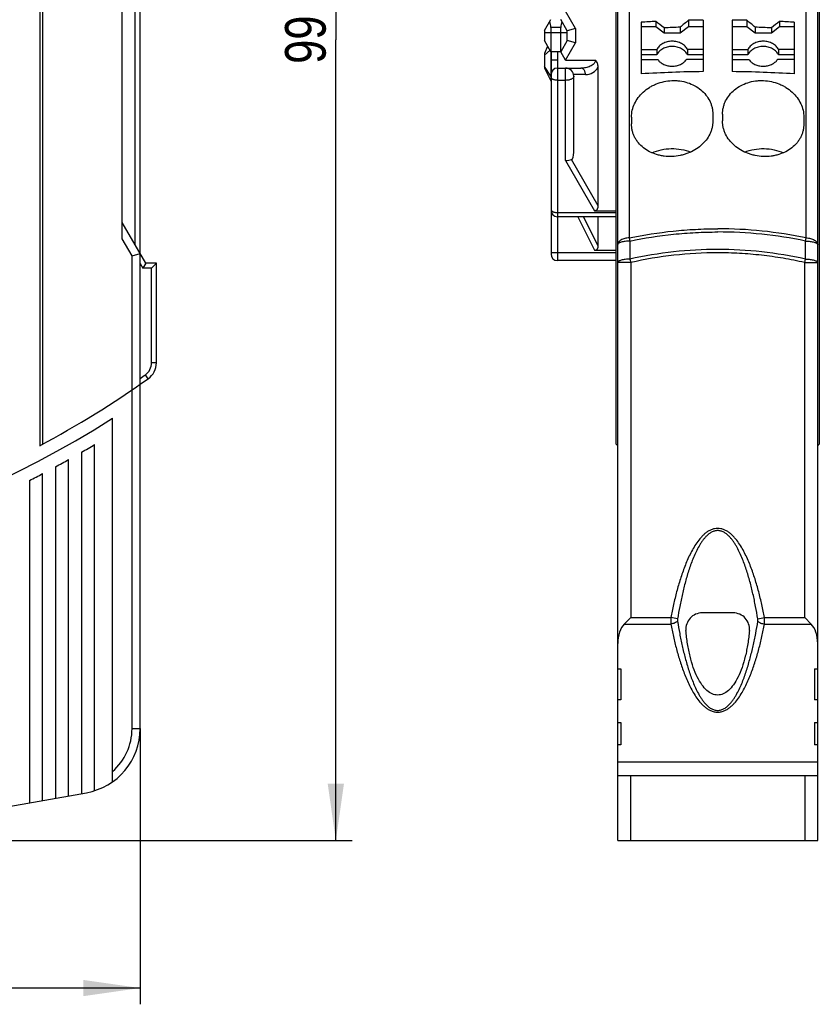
# Model space of a CAD drawing. Header units: millimetres. Extents: x 0 to 420, y 0 to 297.
# Tile 13 of 39: x 114 to 164, y 152 to 213. Entities that reach past the tile are written whole.
import ezdxf

# ---------------------------------------------------------------- set-up
doc = ezdxf.new("R2010")
doc.units = ezdxf.units.MM
doc.header["$LTSCALE"] = 23.1
doc.layers.get('0').update_dxf_attribs({"linetype": 'CONTINUOUS'})
for name, color, linetype in [('T-REX12-TA2-1XX_DXF_DIMENSION', 7, 'CONTINUOUS'), ('T-REX12-TA2-DXF_CONTINUOUS_LINE', 7, 'CONTINUOUS'), ('T-REX12-TXX_DXF_CONTINUOUS_LINE', 7, 'CONTINUOUS')]:
    doc.layers.add(name, color=color, linetype=linetype)
doc.styles.get("Standard").update_dxf_attribs({"font": 'txt', "width": 0.8})
doc.dimstyles.new('DIMSTYLE_1', dxfattribs={"dimtxt": 2.5, "dimasz": 3.5, "dimexe": 1, "dimexo": 0, "dimtad": 1, "dimdec": 3, "dimdsep": 46, "dimtxsty": 'Standard', "dimblk": '_FILLED', "dimblk1": '_FILLED', "dimblk2": '_FILLED', "dimcen": 0.09, "dimclrt": 5, "dimadec": 0, "dimazin": 0, "dimtp": 0.3, "dimtm": 0.3, "dimtfac": 1, "dimtdec": 3, "dimtofl": 0, "dimtmove": 0, "dimatfit": 3, "dimldrblk": '_FILLED', "dimfxl": 1, "dimtolj": 1, "dimarcsym": 0})
doc.dimstyles.new('DIMSTYLE_3', dxfattribs={"dimtxt": 2.5, "dimasz": 3.5, "dimexe": 1, "dimexo": 0, "dimtad": 1, "dimdec": 0, "dimdsep": 46, "dimtxsty": 'Standard', "dimblk": '_FILLED', "dimblk1": '_FILLED', "dimblk2": '_FILLED', "dimcen": 0.09, "dimclrt": 5, "dimadec": 0, "dimazin": 0, "dimtp": 0.3, "dimtm": 0.3, "dimtfac": 1, "dimtdec": 0, "dimtofl": 0, "dimtmove": 0, "dimatfit": 3, "dimldrblk": '_FILLED', "dimfxl": 1, "dimtolj": 1, "dimarcsym": 0})

# ---------------------------------------------------------------- blocks, each defined once
blk = doc.blocks.new('_FILLED')
at = {"color": 0, "linetype": 'ByBlock'}
blk.add_solid([(0, 0), (-1, 0.143), (-1, -0.143)], dxfattribs=at)
blk = doc.blocks.new('*D1')
at = {"layer": 'T-REX12-TA2-1XX_DXF_DIMENSION', "color": 2, "linetype": 'Continuous'}
for p, q in [((121.777, 169.426), (121.777, 152.474)), ((41.777, 162.543), (41.777, 152.474)), ((41.777, 153.474), (81.777, 153.474)), ((121.777, 153.474), (81.777, 153.474))]:
    blk.add_line(p, q, dxfattribs=at)
at = {"layer": 'T-REX12-TA2-1XX_DXF_DIMENSION', "color": 2, "linetype": 'Continuous', "xscale": 3.5, "yscale": 3.5, "zscale": 3.5, "rotation": 180}
blk.add_blockref('_FILLED', (41.777, 153.474), dxfattribs=at)
at = {"layer": 'T-REX12-TA2-1XX_DXF_DIMENSION', "color": 2, "linetype": 'Continuous', "xscale": 3.5, "yscale": 3.5, "zscale": 3.5}
blk.add_blockref('_FILLED', (121.777, 153.474), dxfattribs=at)
at = {"layer": 'T-REX12-TA2-1XX_DXF_DIMENSION', "color": 5, "linetype": 'Continuous', "insert": (81.777, 156.599), "char_height": 2.5, "width": 5.89286, "attachment_point": 2, "line_spacing_factor": 0.9}
blk.add_mtext('80', dxfattribs=at)
blk = doc.blocks.new('*D3')
at = {"layer": 'T-REX12-TA2-1XX_DXF_DIMENSION', "color": 2, "linetype": 'Continuous'}
for p, q in [((121.277, 261.043), (134.812, 261.043)), ((133.812, 261.043), (133.812, 211.793)), ((133.812, 162.543), (133.812, 211.793)), ((101.777, 162.543), (134.812, 162.543))]:
    blk.add_line(p, q, dxfattribs=at)
at = {"layer": 'T-REX12-TA2-1XX_DXF_DIMENSION', "color": 2, "linetype": 'Continuous', "xscale": 3.5, "yscale": 3.5, "zscale": 3.5}
for p, rotation in [((133.812, 261.043), 90), ((133.812, 162.543), 270)]:
    blk.add_blockref('_FILLED', p, dxfattribs=dict(at, rotation=rotation))
at = {"layer": 'T-REX12-TA2-1XX_DXF_DIMENSION', "color": 5, "linetype": 'Continuous', "insert": (130.687, 211.793), "char_height": 2.5, "width": 5.89286, "attachment_point": 2, "rotation": 90, "line_spacing_factor": 0.9}
blk.add_mtext('99', dxfattribs=at)

msp = doc.modelspace()

# ---------------------------------------------------------------- linework, layer by layer
at = {"layer": 'T-REX12-TA2-DXF_CONTINUOUS_LINE', "color": 7, "linetype": 'Continuous'}
for p, q in [((151.144, 162.5435), (151.144, 259.4517)), ((163.444, 162.5435), (163.444, 259.4517)), ((115.6042, 258.0019), (115.6042, 186.8245)), ((115.7774, 257.8728), (115.7774, 186.9176)), ((151.044, 186.9176), (151.044, 257.8728)), ((163.544, 257.8728), (163.544, 186.9176)), ((120.6774, 199.5435), (120.6774, 257.0602)), ((121.7774, 169.4264), (121.7774, 237.7775)), ((152.594, 212.864), (152.594, 209.6911)), ((153.4925, 212.5783), (152.594, 212.5783)), ((153.4925, 212.9135), (153.4925, 212.5783)), ((153.994, 212.1952), (153.4925, 212.5783)), ((155.4925, 212.5783), (154.994, 212.1952)), ((154.994, 212.5575), (154.994, 212.1952)), ((155.4925, 212.986), (155.4925, 212.5783)), ((156.394, 212.5783), (155.4925, 212.5783)), ((156.394, 213.0018), (156.394, 209.8291)), ((158.194, 213.0018), (158.194, 209.8291)), ((159.0925, 212.5783), (158.194, 212.5783)), ((159.0925, 212.9861), (159.0925, 212.5783)), ((159.594, 212.1952), (159.0925, 212.5783)), ((159.594, 212.5575), (159.594, 212.1952)), ((161.0925, 212.5783), (160.594, 212.1952)), ((161.0925, 212.9136), (161.0925, 212.5783)), ((161.994, 212.5783), (161.0925, 212.5783)), ((161.994, 212.864), (161.994, 209.6911)), ((153.994, 212.5213), (153.994, 212.1952)), ((154.994, 212.1952), (153.994, 212.1952)), ((160.594, 212.1952), (159.594, 212.1952)), ((160.594, 212.5213), (160.594, 212.1952)), ((152.594, 211.1832), (153.5496, 211.1832)), ((153.5496, 210.8618), (152.594, 210.8618)), ((153.5496, 211.1832), (153.5496, 210.8618)), ((155.4383, 211.1832), (155.4383, 210.8618)), ((156.394, 211.1832), (155.4383, 211.1832)), ((156.394, 210.8618), (155.4383, 210.8618)), ((158.194, 211.1832), (159.1496, 211.1832)), ((159.1496, 210.8618), (158.194, 210.8618)), ((159.1496, 211.1832), (159.1496, 210.8618)), ((161.994, 211.1832), (161.0383, 211.1832)), ((161.0383, 211.1832), (161.0383, 210.8618)), ((161.994, 210.8618), (161.0383, 210.8618)), ((152.594, 210.5704), (153.6119, 210.5704)), ((156.394, 210.5704), (155.376, 210.5704)), ((158.194, 210.5704), (159.2119, 210.5704)), ((161.994, 210.5704), (160.976, 210.5704)), ((156.994, 207.2173), (156.994, 206.7929)), ((157.594, 207.2173), (157.594, 206.7929)), ((151.994, 207.0353), (151.994, 206.6108)), ((162.594, 207.0353), (162.594, 206.6108)), ((122.1208, 198.0435), (120.6774, 200.5435)), ((121.2774, 198.5043), (121.7774, 198.6382)), ((122.1208, 198.0435), (121.9476, 197.7435)), ((122.7774, 198.0435), (122.1208, 198.0435)), ((122.7774, 198.0435), (122.4774, 197.7435)), ((122.7774, 191.9237), (122.7774, 198.0435)), ((120.0774, 166.1538), (120.0774, 188.511)), ((118.9774, 165.6107), (118.9774, 186.8946)), ((117.3774, 165.2942), (117.3774, 185.9707)), ((118.1774, 186.425), (118.1774, 165.4353)), ((116.5774, 185.5312), (116.5774, 165.1531)), ((114.9774, 184.6954), (114.9774, 164.871)), ((115.7774, 165.0121), (115.7774, 185.1062)), ((151.544, 175.8579), (151.944, 176.2579)), ((158.2509, 176.5435), (156.337, 176.5435)), ((162.644, 176.2579), (163.044, 175.8579)), ((151.144, 173.099), (151.344, 173.099)), ((151.344, 173.099), (151.344, 171.1937)), ((163.244, 173.099), (163.444, 173.099)), ((163.244, 173.099), (163.244, 171.1937)), ((151.344, 171.1937), (151.144, 171.1937)), ((163.444, 171.1937), (163.244, 171.1937)), ((151.144, 169.8081), (151.344, 169.8081)), ((151.344, 169.8081), (151.344, 168.4225)), ((163.244, 169.8081), (163.444, 169.8081)), ((163.244, 169.8081), (163.244, 168.4225)), ((151.344, 168.4225), (151.144, 168.4225)), ((163.444, 168.4225), (163.244, 168.4225)), ((151.144, 167.3832), (163.444, 167.3832)), ((151.144, 166.5435), (163.444, 166.5435)), ((101.7774, 162.5435), (118.472, 165.4872)), ((151.144, 162.5435), (163.444, 162.5435))]:
    msp.add_line(p, q, dxfattribs=at)
at = {"layer": 'T-REX12-TA2-DXF_CONTINUOUS_LINE', "color": 9, "linetype": 'Continuous'}
for p, q in [((121.4774, 199.1579), (121.4774, 237.9727)), ((151.857, 219.3145), (151.857, 199.6056)), ((162.7309, 199.6056), (162.7309, 219.3145)), ((121.2774, 198.5043), (120.6774, 199.5435)), ((151.857, 199.6056), (151.8976, 199.41)), ((151.8976, 199.41), (151.8968, 198.2996)), ((162.6904, 199.41), (162.7309, 199.6056)), ((162.6911, 198.2996), (162.6904, 199.41)), ((121.2774, 169.4264), (121.2774, 198.5043)), ((121.7774, 198.0382), (121.9476, 197.7435)), ((151.944, 198.0892), (151.144, 198.0892)), ((151.8968, 198.2996), (151.944, 198.0892)), ((151.944, 198.0892), (151.944, 176.2579)), ((162.644, 198.0892), (162.6911, 198.2996)), ((162.644, 198.0892), (163.444, 198.0892)), ((162.644, 176.2579), (162.644, 198.0892)), ((122.4774, 197.7435), (121.9476, 197.7435)), ((122.4774, 191.9237), (122.4774, 197.7435)), ((122.7774, 191.9237), (122.4774, 191.9237)), ((122.2703, 190.944), (122.0971, 191.1889)), ((151.944, 176.2579), (154.4137, 176.2579)), ((154.8252, 176.1795), (154.4137, 176.2579)), ((159.7627, 176.1795), (160.1742, 176.2579)), ((160.1742, 176.2579), (162.644, 176.2579)), ((151.544, 175.8579), (154.4119, 175.8579)), ((160.176, 175.8579), (163.044, 175.8579)), ((121.2774, 169.4264), (121.7774, 169.4264)), ((151.944, 162.5435), (151.944, 166.5435)), ((162.644, 166.5435), (162.644, 162.5435))]:
    msp.add_line(p, q, dxfattribs=at)
at = {"layer": 'T-REX12-TA2-DXF_CONTINUOUS_LINE', "color": 7, "linetype": 'Continuous'}
for centre, radius, start, end in [((157.2751, 136.1099), 76.8967, 92.81953, 93.490066), ((73.0233, 109.5216), 131.0159, 51.828215, 52.106623), ((157.2884, 135.4289), 77.1627, 91.703945, 92.44697), ((250.9587, 101.4068), 146.8459, 130.55, 130.806503), ((157.2934, 135.6524), 77.3546, 90.666218, 91.33401), ((157.2945, 135.6523), 77.3547, 88.668124, 89.333782), ((64.584, 101.8999), 145.8492, 49.350813, 49.609945), ((157.2986, 135.4036), 77.188, 87.553152, 88.295933), ((242.453, 109.0208), 131.9593, 128.065165, 128.340636), ((157.3109, 136.0751), 76.9316, 86.510086, 87.182466), ((157.291, 132.7415), 77.0929, 90.666714, 93.493041), ((157.3004, 132.8374), 76.9968, 86.505197, 89.335048), ((85.7774, 242.5435), 64, 228.628589, 302.407513), ((121.5774, 191.9237), 1.2, 305.269238, 360), ((85.7774, 242.5435), 63.2, 298.160492, 305.269238), ((85.7774, 242.5435), 64.8, 300, 300.820201), ((85.7774, 242.5435), 64.8, 298.379448, 299.186523), ((85.7774, 242.5435), 64.8, 296.783295, 297.578468), ((156.337, 175.5435), 1, 90, 184.982443), ((158.2509, 175.5435), 1, 355.017557, 90), ((117.7774, 169.4264), 4, 280, 360)]:
    msp.add_arc(centre, radius, start, end, dxfattribs=at)
at = {"layer": 'T-REX12-TA2-DXF_CONTINUOUS_LINE', "color": 9, "linetype": 'Continuous'}
for centre, radius, start, end in [((157.2815, 173.3758), 26.79, 78.263397, 89.973432), ((157.2814, 173.4901), 26.4783, 78.212737, 89.972871), ((157.3088, 174.1118), 24.7858, 90.034262, 102.612055), ((157.3089, 174.2482), 24.4371, 90.034988, 102.681988), ((157.2791, 174.1117), 24.7859, 77.387964, 89.965735), ((121.5774, 191.9237), 0.9, 305.269238, 360), ((85.7774, 242.5435), 62.9, 304.913356, 305.269238), ((117.7774, 169.4264), 3.5, 311.082333, 360)]:
    msp.add_arc(centre, radius, start, end, dxfattribs=at)
at = {"layer": 'T-REX12-TA2-DXF_CONTINUOUS_LINE', "color": 7, "linetype": 'Continuous'}
for centre, major_axis, start_param, end_param in [((168.3645, 242.5435), (0, 63.2), -3.6361971, -3.633086), ((146.2234, 242.5435), (0, 63.2), -2.6500993, -2.6469882), ((151.944, 174.6579), (0, 1.3856), 0.5235988, 1.5707963), ((162.644, 174.6579), (0, 1.3856), -1.5707963, -0.5235988)]:
    msp.add_ellipse(centre, major_axis=major_axis, ratio=0.5773503, start_param=start_param, end_param=end_param, dxfattribs=at)
for points, knots in [([(155.4383, 211.1832), (155.4211, 211.2211), (155.3786, 211.295), (155.2949, 211.395), (155.1923, 211.4838), (155.0313, 211.5861), (154.797, 211.6739), (154.494, 211.7092), (154.1909, 211.6739), (153.9566, 211.5861), (153.7956, 211.4838), (153.693, 211.395), (153.6093, 211.295), (153.5668, 211.2211), (153.5496, 211.1832)], [0, 0, 0, 0, 0.055132, 0.1124463, 0.1721878, 0.2343546, 0.3646432, 0.5, 0.6353568, 0.7656454, 0.8278122, 0.8875537, 0.944868, 1, 1, 1, 1]), ([(155.4383, 210.8618), (155.4211, 210.8997), (155.3786, 210.9736), (155.2949, 211.0736), (155.1923, 211.1624), (155.0313, 211.2647), (154.797, 211.3525), (154.494, 211.3878), (154.1909, 211.3525), (153.9566, 211.2647), (153.7956, 211.1624), (153.693, 211.0736), (153.6093, 210.9736), (153.5668, 210.8997), (153.5496, 210.8618)], [0, 0, 0, 0, 0.0551321, 0.1124463, 0.1721877, 0.2343546, 0.3646432, 0.5, 0.6353568, 0.7656454, 0.8278123, 0.8875537, 0.9448679, 1, 1, 1, 1]), ([(161.0383, 211.1832), (161.0211, 211.2211), (160.9786, 211.295), (160.8949, 211.395), (160.7923, 211.4838), (160.6313, 211.5861), (160.397, 211.6739), (160.094, 211.7092), (159.7909, 211.6739), (159.5566, 211.5861), (159.3956, 211.4838), (159.293, 211.395), (159.2093, 211.295), (159.1668, 211.2211), (159.1496, 211.1832)], [0, 0, 0, 0, 0.055132, 0.1124463, 0.1721878, 0.2343546, 0.3646432, 0.5, 0.6353568, 0.7656454, 0.8278122, 0.8875537, 0.944868, 1, 1, 1, 1]), ([(161.0383, 210.8618), (161.0211, 210.8997), (160.9786, 210.9736), (160.8949, 211.0736), (160.7923, 211.1624), (160.6313, 211.2647), (160.397, 211.3525), (160.094, 211.3878), (159.7909, 211.3525), (159.5566, 211.2647), (159.3956, 211.1624), (159.293, 211.0736), (159.2093, 210.9736), (159.1668, 210.8997), (159.1496, 210.8618)], [0, 0, 0, 0, 0.0551321, 0.1124463, 0.1721877, 0.2343546, 0.3646432, 0.5, 0.6353568, 0.7656454, 0.8278123, 0.8875537, 0.9448679, 1, 1, 1, 1]), ([(153.6119, 210.5704), (153.6557, 210.5075), (153.7675, 210.3913), (153.9799, 210.2635), (154.2278, 210.1833), (154.494, 210.156), (154.7601, 210.1833), (155.008, 210.2635), (155.2204, 210.3913), (155.3322, 210.5075), (155.376, 210.5704)], [0, 0, 0, 0, 0.114324, 0.2369831, 0.3665582, 0.5, 0.6334418, 0.7630169, 0.885676, 1, 1, 1, 1]), ([(159.2119, 210.5704), (159.2557, 210.5075), (159.3675, 210.3913), (159.5799, 210.2635), (159.8278, 210.1833), (160.094, 210.156), (160.3601, 210.1833), (160.608, 210.2635), (160.8204, 210.3913), (160.9322, 210.5075), (160.976, 210.5704)], [0, 0, 0, 0, 0.114324, 0.2369831, 0.3665582, 0.5, 0.6334418, 0.7630169, 0.885676, 1, 1, 1, 1]), ([(151.994, 207.0353), (151.994, 207.1747), (152.0271, 207.4578), (152.171, 207.8659), (152.4027, 208.2465), (152.7131, 208.5851), (153.0262, 208.8205), (153.3035, 208.9767), (153.5992, 209.1108), (153.992, 209.2308), (154.4006, 209.2825), (154.7291, 209.2815), (155.0533, 209.2524), (155.4466, 209.1643), (155.8837, 208.9786), (156.2672, 208.7212), (156.5823, 208.4027), (156.7791, 208.0947), (156.8901, 207.8327), (156.9499, 207.631), (156.9859, 207.4252), (156.994, 207.2865), (156.994, 207.2173)], [0, 0, 0, 0, 0.0572491, 0.1159147, 0.1764576, 0.2390343, 0.3035247, 0.3364177, 0.3696432, 0.4367424, 0.5042481, 0.5379699, 0.5715362, 0.6378172, 0.7025953, 0.7654912, 0.8263691, 0.8853785, 0.9143552, 0.9430534, 0.9715667, 1, 1, 1, 1]), ([(157.594, 207.2173), (157.594, 207.2865), (157.602, 207.4252), (157.638, 207.631), (157.6978, 207.8327), (157.8088, 208.0947), (158.0056, 208.4027), (158.3207, 208.7212), (158.7042, 208.9786), (159.1413, 209.1643), (159.5346, 209.2524), (159.8588, 209.2815), (160.1873, 209.2825), (160.5959, 209.2308), (160.9887, 209.1108), (161.2844, 208.9767), (161.5617, 208.8205), (161.8748, 208.5851), (162.1852, 208.2465), (162.4169, 207.8659), (162.5608, 207.4578), (162.594, 207.1747), (162.594, 207.0353)], [0, 0, 0, 0, 0.0284333, 0.0569466, 0.0856448, 0.1146215, 0.1736309, 0.2345088, 0.2974047, 0.3621828, 0.4284638, 0.4620301, 0.4957519, 0.5632576, 0.6303568, 0.6635823, 0.6964753, 0.7609657, 0.8235424, 0.8840853, 0.9427509, 1, 1, 1, 1]), ([(156.994, 206.7929), (156.994, 206.7236), (156.9859, 206.5847), (156.9501, 206.3784), (156.8907, 206.1758), (156.7802, 205.9114), (156.5847, 205.5987), (156.2725, 205.271), (155.8929, 204.9988), (155.5341, 204.8269), (155.2281, 204.7246), (154.9104, 204.6465), (154.5025, 204.5976), (154.0929, 204.6146), (153.7732, 204.6682), (153.4661, 204.747), (153.105, 204.8916), (152.7213, 205.1365), (152.4558, 205.3946), (152.2856, 205.6258), (152.1803, 205.8088), (152.0974, 206.0006), (152.0378, 206.1997), (152.0019, 206.4038), (151.994, 206.5418), (151.994, 206.6108)], [0, 0, 0, 0, 0.0287303, 0.0575985, 0.0867099, 0.1161589, 0.1762905, 0.2384958, 0.3028429, 0.3690565, 0.4027244, 0.4366283, 0.5046793, 0.5724105, 0.6059238, 0.639059, 0.7038384, 0.7664176, 0.8267687, 0.8562544, 0.8853526, 0.9141621, 0.9427945, 0.9713675, 1, 1, 1, 1]), ([(162.594, 206.6108), (162.594, 206.5418), (162.586, 206.4038), (162.5501, 206.1997), (162.4905, 206.0006), (162.4076, 205.8088), (162.3023, 205.6258), (162.1321, 205.3946), (161.8666, 205.1365), (161.4829, 204.8916), (161.1218, 204.747), (160.8147, 204.6682), (160.495, 204.6146), (160.0854, 204.5976), (159.6775, 204.6465), (159.3598, 204.7246), (159.0538, 204.8269), (158.695, 204.9988), (158.3154, 205.271), (158.0032, 205.5987), (157.8077, 205.9114), (157.6972, 206.1758), (157.6378, 206.3784), (157.602, 206.5847), (157.594, 206.7236), (157.594, 206.7929)], [0, 0, 0, 0, 0.0286325, 0.0572055, 0.0858379, 0.1146474, 0.1437456, 0.1732313, 0.2335824, 0.2961616, 0.360941, 0.3940762, 0.4275895, 0.4953207, 0.5633717, 0.5972756, 0.6309435, 0.6971571, 0.7615042, 0.8237095, 0.8838411, 0.9132901, 0.9424015, 0.9712697, 1, 1, 1, 1]), ([(153.2492, 204.8395), (153.4328, 204.9203), (153.8238, 205.0441), (154.437, 205.1129), (155.0535, 205.0654), (155.4505, 204.9555), (155.6384, 204.8814)], [0, 0, 0, 0, 0.2460216, 0.4988647, 0.7523022, 1, 1, 1, 1]), ([(158.9495, 204.8814), (159.1374, 204.9555), (159.5344, 205.0654), (160.1509, 205.1129), (160.7641, 205.0441), (161.1551, 204.9203), (161.3388, 204.8395)], [0, 0, 0, 0, 0.2476979, 0.5011354, 0.7539786, 1, 1, 1, 1])]:
    msp.add_open_spline(points, degree=3, knots=knots, dxfattribs=at)
at = {"layer": 'T-REX12-TA2-DXF_CONTINUOUS_LINE', "color": 9, "linetype": 'Continuous'}
for points, knots in [([(151.857, 199.6056), (152.7502, 199.7905), (154.1054, 200.0011), (155.9251, 200.1422), (156.8377, 200.1657), (157.2939, 200.1657)], [0, 0, 0, 0, 0.4999197, 0.7499593, 1, 1, 1, 1]), ([(151.8976, 199.41), (152.784, 199.5943), (154.1291, 199.8042), (155.9352, 199.9449), (156.8411, 199.9683), (157.2939, 199.9684)], [0, 0, 0, 0, 0.4999195, 0.7499592, 1, 1, 1, 1]), ([(151.857, 199.6056), (151.8091, 199.603), (151.7154, 199.5934), (151.5807, 199.566), (151.4578, 199.5268), (151.3506, 199.4769), (151.2624, 199.4178), (151.196, 199.351), (151.1601, 199.2884), (151.1462, 199.2375), (151.144, 199.2122), (151.144, 199.1997)], [0, 0, 0, 0, 0.1623262, 0.3183391, 0.464544, 0.5981397, 0.7173954, 0.8221679, 0.9145927, 0.9577855, 1, 1, 1, 1]), ([(151.8976, 199.41), (151.8478, 199.4093), (151.7503, 199.4054), (151.6095, 199.3924), (151.4804, 199.3729), (151.3677, 199.3475), (151.2863, 199.3211), (151.233, 199.297), (151.2015, 199.279), (151.1766, 199.2603), (151.1582, 199.2409), (151.1467, 199.2208), (151.144, 199.2065), (151.144, 199.1997)], [0, 0, 0, 0, 0.1831153, 0.3582928, 0.5198349, 0.6626837, 0.7827716, 0.8334494, 0.8776827, 0.9156149, 0.9477626, 0.9752389, 1, 1, 1, 1]), ([(162.6904, 199.41), (162.7402, 199.4093), (162.8376, 199.4054), (162.9784, 199.3924), (163.1075, 199.3729), (163.2202, 199.3475), (163.3016, 199.3211), (163.3549, 199.297), (163.3864, 199.279), (163.4113, 199.2603), (163.4297, 199.2409), (163.4412, 199.2208), (163.444, 199.2065), (163.444, 199.1997)], [0, 0, 0, 0, 0.1831153, 0.3582928, 0.519835, 0.6626837, 0.7827716, 0.8334494, 0.8776827, 0.9156149, 0.9477626, 0.9752388, 1, 1, 1, 1]), ([(162.7309, 199.6056), (162.7788, 199.603), (162.8725, 199.5934), (163.0072, 199.566), (163.1301, 199.5268), (163.2373, 199.4769), (163.3255, 199.4178), (163.3919, 199.351), (163.4278, 199.2884), (163.4417, 199.2375), (163.444, 199.2122), (163.444, 199.1997)], [0, 0, 0, 0, 0.1623262, 0.3183392, 0.464544, 0.5981397, 0.7173954, 0.8221679, 0.9145927, 0.9577855, 1, 1, 1, 1]), ([(162.644, 198.0892), (162.2054, 198.1874), (161.3228, 198.3604), (159.9868, 198.5474), (158.6425, 198.6602), (157.7434, 198.6853), (157.2939, 198.6853)], [0, 0, 0, 0, 0.2500016, 0.5000012, 0.7500001, 1, 1, 1, 1]), ([(151.8968, 198.2996), (151.8471, 198.2988), (151.7497, 198.2949), (151.609, 198.2819), (151.48, 198.2624), (151.3674, 198.237), (151.2861, 198.2106), (151.2329, 198.1864), (151.2015, 198.1685), (151.1765, 198.1498), (151.1582, 198.1304), (151.1467, 198.1102), (151.144, 198.0959), (151.144, 198.0892)], [0, 0, 0, 0, 0.1831332, 0.3583073, 0.5198329, 0.6626604, 0.7827305, 0.8334031, 0.8776353, 0.9155712, 0.9477283, 0.9752196, 1, 1, 1, 1]), ([(162.6911, 198.2996), (162.7408, 198.2988), (162.8382, 198.2949), (162.9789, 198.2819), (163.1079, 198.2624), (163.2205, 198.237), (163.3018, 198.2106), (163.355, 198.1864), (163.3864, 198.1685), (163.4114, 198.1498), (163.4297, 198.1304), (163.4412, 198.1102), (163.444, 198.0959), (163.444, 198.0892)], [0, 0, 0, 0, 0.1831332, 0.3583073, 0.519833, 0.6626604, 0.7827305, 0.8334032, 0.8776353, 0.9155712, 0.9477283, 0.9752196, 1, 1, 1, 1]), ([(160.1742, 176.2579), (160.1234, 176.5246), (160.0139, 177.0567), (159.8217, 177.8487), (159.5962, 178.6318), (159.3734, 179.2737), (159.1675, 179.7764), (158.9964, 180.1463), (158.8052, 180.5063), (158.5889, 180.8518), (158.3814, 181.1215), (158.194, 181.3184), (158.0411, 181.4534), (157.8743, 181.571), (157.6928, 181.6649), (157.4977, 181.7268), (157.294, 181.7486), (157.0902, 181.7268), (156.8951, 181.6649), (156.7136, 181.571), (156.5468, 181.4534), (156.3939, 181.3184), (156.2065, 181.1215), (155.999, 180.8518), (155.7827, 180.5063), (155.5915, 180.1463), (155.4204, 179.7764), (155.2145, 179.2737), (154.9917, 178.6318), (154.7662, 177.8487), (154.574, 177.0567), (154.4645, 176.5246), (154.4137, 176.2579)], [0, 0, 0, 0, 0.0625103, 0.1250198, 0.1875278, 0.2500319, 0.2812875, 0.3125425, 0.3437962, 0.375047, 0.4062901, 0.4219174, 0.4375431, 0.4531656, 0.4687833, 0.4843943, 0.5000001, 0.5156058, 0.5312169, 0.5468345, 0.562457, 0.5780827, 0.59371, 0.6249531, 0.6562039, 0.6874576, 0.7187125, 0.7499682, 0.8124723, 0.8749802, 0.9374897, 1, 1, 1, 1]), ([(159.7627, 176.1795), (159.7204, 176.4361), (159.6293, 176.948), (159.4698, 177.7116), (159.3141, 178.3428), (159.1723, 178.8431), (159.0559, 179.2154), (158.928, 179.5839), (158.7862, 179.9473), (158.6274, 180.3037), (158.4771, 180.5922), (158.3424, 180.8147), (158.2328, 180.9762), (158.1131, 181.1304), (157.9812, 181.2744), (157.8346, 181.4037), (157.671, 181.5111), (157.5192, 181.573), (157.3916, 181.5991), (157.294, 181.6057), (157.1963, 181.5991), (157.0687, 181.573), (156.9169, 181.5111), (156.7533, 181.4037), (156.6067, 181.2744), (156.4748, 181.1304), (156.3551, 180.9762), (156.2455, 180.8147), (156.1108, 180.5922), (155.9605, 180.3037), (155.8017, 179.9473), (155.6599, 179.5839), (155.532, 179.2154), (155.4156, 178.8431), (155.2738, 178.3428), (155.1181, 177.7116), (154.9586, 176.948), (154.8675, 176.4361), (154.8252, 176.1795)], [0, 0, 0, 0, 0.0624986, 0.124997, 0.187495, 0.2187459, 0.249997, 0.2812483, 0.3124997, 0.3437511, 0.3750012, 0.3906294, 0.4062578, 0.4218863, 0.4375141, 0.4531396, 0.4687596, 0.4843686, 0.4921845, 0.5000001, 0.5078156, 0.5156315, 0.5312405, 0.5468605, 0.562486, 0.5781139, 0.5937423, 0.6093707, 0.6249989, 0.656249, 0.6875003, 0.7187518, 0.7500031, 0.7812542, 0.812505, 0.875003, 0.9375015, 1, 1, 1, 1]), ([(154.4137, 176.2579), (154.4088, 176.189), (154.4036, 176.0556), (154.4072, 175.922), (154.4119, 175.8579)], [0, 0, 0, 0, 0.5176228, 1, 1, 1, 1]), ([(160.176, 175.8579), (160.1807, 175.922), (160.1843, 176.0556), (160.1791, 176.189), (160.1742, 176.2579)], [0, 0, 0, 0, 0.4823773, 1, 1, 1, 1]), ([(154.8236, 176.0297), (154.7995, 176.0076), (154.7424, 175.9667), (154.644, 175.918), (154.532, 175.8802), (154.4525, 175.8637), (154.4119, 175.8579)], [0, 0, 0, 0, 0.2169985, 0.462578, 0.7274529, 1, 1, 1, 1]), ([(154.4119, 175.8579), (154.4614, 175.6007), (154.568, 175.0874), (154.7547, 174.3225), (154.937, 173.6907), (155.1029, 173.1903), (155.2391, 172.8176), (155.389, 172.4488), (155.5551, 172.0851), (155.7413, 171.7285), (155.953, 171.3824), (156.1571, 171.1085), (156.3431, 170.9046), (156.4974, 170.7614), (156.6688, 170.6332), (156.8596, 170.5273), (157.07, 170.4549), (157.294, 170.4287), (157.5179, 170.4549), (157.7283, 170.5273), (157.9191, 170.6332), (158.0905, 170.7614), (158.2448, 170.9046), (158.4309, 171.1085), (158.6349, 171.3824), (158.8466, 171.7285), (159.0328, 172.0851), (159.1989, 172.4488), (159.3488, 172.8176), (159.485, 173.1903), (159.6509, 173.6907), (159.8332, 174.3225), (160.0199, 175.0874), (160.1266, 175.6007), (160.176, 175.8579)], [0, 0, 0, 0, 0.060784, 0.121683, 0.1827438, 0.2133604, 0.2440516, 0.2748383, 0.3057508, 0.3368347, 0.3681632, 0.3998605, 0.4159219, 0.4321754, 0.4486767, 0.4654849, 0.4826233, 0.5000001, 0.5173768, 0.5345152, 0.5513235, 0.5678248, 0.5840783, 0.6001396, 0.6318369, 0.6631654, 0.6942493, 0.7251617, 0.7559485, 0.7866397, 0.8172562, 0.878317, 0.939216, 1, 1, 1, 1]), ([(154.8252, 176.1795), (154.821, 176.1541), (154.8164, 176.1039), (154.8197, 176.0536), (154.8236, 176.0297)], [0, 0, 0, 0, 0.5152005, 1, 1, 1, 1]), ([(154.8236, 176.0297), (154.865, 175.7761), (154.954, 175.2697), (155.1096, 174.5136), (155.2612, 173.8876), (155.3991, 173.3903), (155.5122, 173.0193), (155.6367, 172.6511), (155.7746, 172.2865), (155.9293, 171.9271), (156.0759, 171.6343), (156.2075, 171.4064), (156.3152, 171.2392), (156.4336, 171.0777), (156.5652, 170.9241), (156.7138, 170.7826), (156.8836, 170.6607), (157.0456, 170.5873), (157.1854, 170.5553), (157.294, 170.5469), (157.4025, 170.5553), (157.5423, 170.5873), (157.7043, 170.6607), (157.8741, 170.7826), (158.0227, 170.9241), (158.1543, 171.0777), (158.2727, 171.2392), (158.3804, 171.4064), (158.512, 171.6343), (158.6586, 171.9271), (158.8133, 172.2865), (158.9513, 172.6511), (159.0757, 173.0193), (159.1888, 173.3903), (159.3267, 173.8876), (159.4783, 174.5136), (159.6339, 175.2697), (159.7229, 175.7761), (159.7643, 176.0297)], [0, 0, 0, 0, 0.0612522, 0.1225775, 0.1840055, 0.2147745, 0.2455912, 0.276469, 0.3074278, 0.3384979, 0.3697293, 0.3854346, 0.4012206, 0.4171132, 0.4331508, 0.4493905, 0.4659103, 0.4827826, 0.4913659, 0.5000002, 0.5086344, 0.5172177, 0.53409, 0.5506098, 0.5668494, 0.582887, 0.5987796, 0.6145655, 0.6302708, 0.6615022, 0.6925723, 0.723531, 0.7544088, 0.7852255, 0.8159945, 0.8774226, 0.9387478, 1, 1, 1, 1]), ([(159.7643, 176.0297), (159.7682, 176.0536), (159.7715, 176.1039), (159.7669, 176.1541), (159.7627, 176.1795)], [0, 0, 0, 0, 0.4847996, 1, 1, 1, 1]), ([(159.7643, 176.0297), (159.7884, 176.0076), (159.8455, 175.9667), (159.9439, 175.918), (160.056, 175.8802), (160.1354, 175.8637), (160.176, 175.8579)], [0, 0, 0, 0, 0.2169984, 0.462578, 0.7274529, 1, 1, 1, 1])]:
    msp.add_open_spline(points, degree=3, knots=knots, dxfattribs=at)
at = {"layer": 'T-REX12-TA2-DXF_CONTINUOUS_LINE', "color": 7, "linetype": 'Continuous'}
msp.add_open_spline([(159.2471, 175.4566), (159.2229, 175.1782), (159.1556, 174.6319), (159.0016, 173.8669), (158.7987, 173.1785), (158.5529, 172.5862), (158.271, 172.107), (157.9613, 171.7546), (157.6325, 171.539), (157.294, 171.4665), (156.9555, 171.539), (156.6266, 171.7546), (156.3169, 172.107), (156.035, 172.5862), (155.7892, 173.1785), (155.5863, 173.8669), (155.4323, 174.6319), (155.365, 175.1782), (155.3408, 175.4566)], degree=3, dxfattribs=at)
at = {"layer": 'T-REX12-TXX_DXF_CONTINUOUS_LINE', "color": 9, "linetype": 'Continuous'}
for p, q in [((148.544, 212.4775), (147.9285, 213.5435)), ((147.6398, 212.5435), (147.0423, 212.5435)), ((146.644, 212.2435), (148.044, 212.2435)), ((148.544, 212.4775), (148.544, 211.6095)), ((147.9285, 210.5435), (148.544, 211.6095)), ((146.644, 210.8461), (146.9855, 211.1419)), ((147.444, 211.0435), (147.444, 200.9095)), ((147.0423, 209.5518), (146.644, 210.1494)), ((147.9285, 210.5435), (149.7783, 210.5435)), ((147.044, 209.5518), (147.0423, 209.5518)), ((147.944, 204.3598), (147.944, 210.0435)), ((149.1611, 209.6435), (148.4339, 209.6435)), ((147.944, 209.2935), (147.444, 209.2935)), ((147.944, 204.3598), (149.7247, 201.2755)), ((149.944, 201.5856), (148.3059, 204.4228)), ((147.444, 201.1595), (151.044, 201.1595)), ((147.444, 200.9095), (147.444, 198.2086)), ((148.6912, 200.9095), (149.7247, 198.8425)), ((149.944, 199.1111), (149.0447, 200.9095)), ((147.044, 198.7086), (151.044, 198.7086))]:
    msp.add_line(p, q, dxfattribs=at)
at = {"layer": 'T-REX12-TXX_DXF_CONTINUOUS_LINE', "color": 7, "linetype": 'Continuous'}
for p, q in [((146.644, 212.3535), (147.0423, 213.0435)), ((147.0423, 212.5435), (147.0423, 211.0435)), ((148.044, 212.3435), (147.6398, 213.0435)), ((147.6398, 211.0435), (147.6398, 212.5435)), ((146.644, 212.3535), (146.644, 211.7335)), ((148.544, 212.4775), (148.044, 212.3435)), ((148.044, 211.7435), (148.044, 212.3435)), ((147.0423, 211.0435), (146.644, 211.7335)), ((146.8373, 211.3987), (146.644, 210.9413)), ((148.044, 211.7435), (147.6398, 211.0435)), ((148.544, 211.6095), (148.044, 211.7435)), ((146.644, 210.9413), (146.644, 210.0494)), ((147.0423, 211.0435), (147.0423, 209.2526)), ((147.6398, 211.0435), (147.0423, 211.0435)), ((147.044, 211.0435), (147.044, 201.3095)), ((147.9285, 210.5435), (147.6398, 211.0435)), ((147.444, 210.5435), (147.044, 210.5435)), ((146.644, 210.0494), (147.0423, 209.2526)), ((147.444, 210.0435), (148.8783, 210.0435)), ((148.444, 204.8736), (148.444, 209.5435)), ((149.944, 201.5856), (149.944, 210.0995)), ((147.044, 209.2518), (147.0423, 209.2526)), ((147.044, 201.3095), (147.044, 198.6086)), ((149.7247, 201.2755), (151.044, 201.2755)), ((151.044, 200.9095), (147.444, 200.9095)), ((149.944, 199.1111), (149.944, 200.9095)), ((149.7247, 198.8425), (151.044, 198.8425)), ((151.044, 198.2086), (147.444, 198.2086))]:
    msp.add_line(p, q, dxfattribs=at)
for centre, radius, start, end in [((147.444, 209.6435), 0.4, 90, 180), ((147.944, 209.5435), 0.5, 0, 90), ((147.444, 201.3095), 0.4, 180, 270), ((147.444, 198.6086), 0.4, 180, 270)]:
    msp.add_arc(centre, radius, start, end, dxfattribs=at)
at = {"layer": 'T-REX12-TXX_DXF_CONTINUOUS_LINE', "color": 9, "linetype": 'Continuous'}
msp.add_arc((149.1611, 210.5435), 0.9, 270.000348, 330.43784, dxfattribs=at)
at = {"layer": 'T-REX12-TXX_DXF_CONTINUOUS_LINE', "color": 7, "linetype": 'Continuous'}
for centre, major_axis, ratio, start_param, end_param in [((146.7536, 212.5435), (0, 0.5), 0.5773503, -1.5707963, -0.7853982), ((147.9285, 212.5435), (0, 0.5), 0.5773503, 0.7853982, 1.5707963), ((147.944, 205.7396), (-0.3536, 1.3195), 0.2679492, -3.1175426, -2.3561945)]:
    msp.add_ellipse(centre, major_axis=major_axis, ratio=ratio, start_param=start_param, end_param=end_param, dxfattribs=at)
at = {"layer": 'T-REX12-TXX_DXF_CONTINUOUS_LINE', "color": 9, "linetype": 'Continuous'}
for points, knots in [([(149.7783, 210.5435), (149.7783, 210.5227), (149.7734, 210.4807), (149.7528, 210.4202), (149.7203, 210.3638), (149.6637, 210.2944), (149.574, 210.221), (149.4498, 210.1535), (149.3144, 210.1032), (149.1723, 210.0684), (149.0262, 210.0479), (148.9276, 210.0435), (148.8783, 210.0435)], [0, 0, 0, 0, 0.055695, 0.1121511, 0.1698191, 0.2289751, 0.350932, 0.4770088, 0.6058241, 0.7363749, 0.8679466, 1, 1, 1, 1]), ([(148.444, 209.5435), (148.444, 209.5269), (148.4366, 209.4918), (148.4061, 209.4439), (148.3584, 209.4008), (148.2956, 209.3636), (148.2199, 209.3331), (148.1339, 209.3105), (148.0407, 209.2966), (147.9765, 209.2935), (147.944, 209.2935)], [0, 0, 0, 0, 0.082227, 0.1729606, 0.2776152, 0.3980554, 0.5335256, 0.6815303, 0.8384511, 1, 1, 1, 1]), ([(149.1611, 209.6435), (149.1611, 209.6678), (149.1578, 209.7175), (149.1431, 209.7914), (149.1173, 209.8625), (149.0811, 209.9263), (149.0362, 209.9787), (148.9854, 210.0166), (148.932, 210.0386), (148.8956, 210.0435), (148.8783, 210.0435)], [0, 0, 0, 0, 0.1353478, 0.2760781, 0.4175428, 0.5542931, 0.6820013, 0.7984393, 0.9036834, 1, 1, 1, 1]), ([(147.444, 209.2935), (147.4179, 209.2935), (147.3665, 209.296), (147.292, 209.3071), (147.2232, 209.3252), (147.1626, 209.3496), (147.1124, 209.3794), (147.0743, 209.4138), (147.0498, 209.4521), (147.044, 209.4802), (147.044, 209.4935)], [0, 0, 0, 0, 0.1615491, 0.3184623, 0.46646, 0.6019274, 0.7223703, 0.8270292, 0.9177679, 1, 1, 1, 1]), ([(147.044, 201.3595), (147.044, 201.356), (147.0447, 201.3414), (147.0487, 201.3271), (147.0531, 201.3171)], [0, 0, 0, 0, 0.2454415, 1, 1, 1, 1]), ([(147.0531, 201.3171), (147.0637, 201.2925), (147.0939, 201.2589), (147.1449, 201.2253), (147.194, 201.2021), (147.2501, 201.1835), (147.3336, 201.1649), (147.3994, 201.1595), (147.444, 201.1595)], [0, 0, 0, 0, 0.1830099, 0.2937307, 0.4171989, 0.5520533, 0.696088, 1, 1, 1, 1])]:
    msp.add_open_spline(points, degree=3, knots=knots, dxfattribs=at)
at = {"layer": 'T-REX12-TXX_DXF_CONTINUOUS_LINE', "color": 7, "linetype": 'Continuous'}
for points, knots in [([(149.944, 210.0995), (149.944, 210.1398), (149.9372, 210.2207), (149.9059, 210.3383), (149.8536, 210.4482), (149.8052, 210.5134), (149.7783, 210.5435)], [0, 0, 0, 0, 0.2500392, 0.5000357, 0.7500181, 1, 1, 1, 1]), ([(147.944, 204.3598), (148.01, 204.3598), (148.133, 204.3718), (148.2525, 204.4032), (148.3059, 204.4228)], [0, 0, 0, 0, 0.5370244, 1, 1, 1, 1]), ([(149.7247, 201.2755), (149.7425, 201.2755), (149.7782, 201.2794), (149.8284, 201.2995), (149.8703, 201.3338), (149.9013, 201.3778), (149.9225, 201.4271), (149.94, 201.4963), (149.944, 201.5501), (149.944, 201.5856)], [0, 0, 0, 0, 0.1249605, 0.2497938, 0.3746327, 0.4996029, 0.6246949, 0.7498578, 1, 1, 1, 1]), ([(149.7247, 198.8425), (149.7424, 198.8425), (149.7778, 198.8458), (149.8276, 198.8629), (149.8696, 198.8923), (149.901, 198.9305), (149.9223, 198.9735), (149.94, 199.0334), (149.944, 199.0802), (149.944, 199.1111)], [0, 0, 0, 0, 0.1359303, 0.2695176, 0.3986459, 0.5231101, 0.6442925, 0.7636506, 1, 1, 1, 1])]:
    msp.add_open_spline(points, degree=3, knots=knots, dxfattribs=at)

# ---------------------------------------------------------------- dimensions: what is measured, and where the dimension line sits
at = {"layer": 'T-REX12-TA2-1XX_DXF_DIMENSION', "color": 2, "linetype": 'Continuous'}
dim = msp.add_linear_dim(base=(133.8118837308, 261.0434919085), p1=(101.7774297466, 162.5434919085), p2=(121.2774297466, 261.0434919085), angle=90, dimstyle='DIMSTYLE_3', dxfattribs=at)
dim.commit()
dim.dimension.update_dxf_attribs({"geometry": '*D3', "text_midpoint": (133.8118837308, 211.4363480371), "dimtype": 160})
dim = msp.add_linear_dim(base=(121.7774, 153.4741), p1=(41.7774, 162.5435), p2=(121.7774, 169.4264), dimstyle='DIMSTYLE_1', dxfattribs=at)
dim.commit()
dim.dimension.update_dxf_attribs({"geometry": '*D1', "text_midpoint": (81.4203, 153.4741), "dimtype": 160})

doc.saveas('drawing.dxf')
